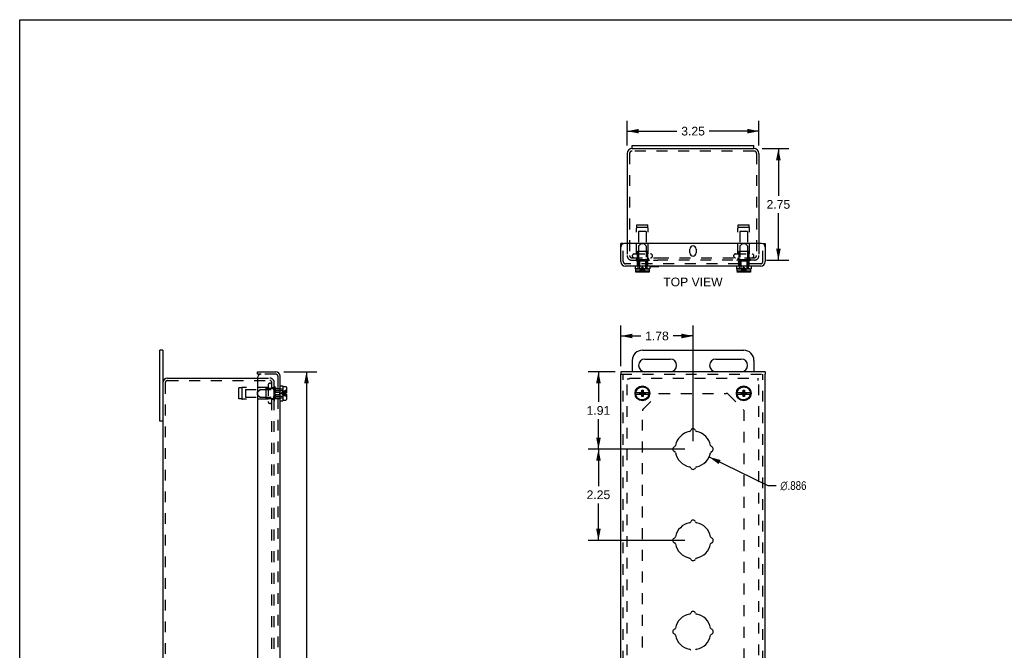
# Model space of a CAD drawing. Header units: inches. Extents: x 0 to 48.6, y 0 to 31.4.
# Tile 2 of 3: x 0 to 24.3, y 15.9 to 31.4. Entities that reach past the tile are written whole.
import ezdxf

# ---------------------------------------------------------------- set-up
doc = ezdxf.new("R2010")
doc.units = ezdxf.units.IN
doc.header["$LTSCALE"] = 2.671429
doc.header["$MEASUREMENT"] = 0
doc.linetypes.add('HIDDEN', pattern=[0.2, 0.1, -0.1])
doc.layers.get('0').update_dxf_attribs({"linetype": 'CONTINUOUS'})
for name, color, linetype in [('DEFAULT_2', 8, 'HIDDEN'), ('DIMENSIONS', 7, 'CONTINUOUS'), ('DOOR_ASSEMBLY', 7, 'CONTINUOUS')]:
    doc.layers.add(name, color=color, linetype=linetype)
doc.styles.get("Standard").update_dxf_attribs({"font": 'arial.ttf'})
doc.styles.add('TEXTSTYLE_1', font='gdt', dxfattribs={"width": 0.8})
doc.dimstyles.new('DIMSTYLE_1', dxfattribs={"dimtxt": 0.214286, "dimasz": 0.285714, "dimexe": 0.09, "dimexo": 0.07, "dimgap": 0.09, "dimtad": 0, "dimtih": 1, "dimtoh": 1, "dimdec": 3, "dimzin": 4, "dimdsep": 46, "dimtxsty": 'Standard', "dimblk": '_FILLED', "dimblk1": '_FILLED', "dimblk2": '_FILLED', "dimcen": 0.09, "dimadec": 3, "dimazin": 1, "dimtfac": 1, "dimtdec": 3, "dimtofl": 0, "dimtmove": 0, "dimatfit": 1, "dimldrblk": '_FILLED', "dimfxl": 0, "dimtolj": 1, "dimtzin": 4, "dimarcsym": 0})
doc.dimstyles.new('DIMSTYLE_2', dxfattribs={"dimtxt": 0.214286, "dimasz": 0.285714, "dimexe": 0.09, "dimexo": 0.07, "dimgap": 0.0375, "dimtad": 0, "dimtih": 1, "dimtoh": 1, "dimzin": 4, "dimdsep": 46, "dimtxsty": 'Standard', "dimblk": '_FILLED', "dimblk1": '_FILLED', "dimblk2": '_FILLED', "dimcen": 0.09, "dimazin": 1, "dimtfac": 1, "dimtdec": 3, "dimtofl": 0, "dimtmove": 0, "dimatfit": 3, "dimldrblk": '_FILLED', "dimfxl": 0, "dimtolj": 1, "dimtzin": 4, "dimarcsym": 0})

# ---------------------------------------------------------------- blocks, each defined once
blk = doc.blocks.new('_FILLED')
at = {"color": 0, "linetype": 'ByBlock'}
blk.add_solid([(0, 0), (-1, 0.2), (-1, -0.2)], dxfattribs=at)
blk = doc.blocks.new('*D1')
at = {"layer": 'DIMENSIONS', "color": 2, "linetype": 'Continuous'}
for p, q in [((17.007, 20.649), (18.455, 19.945)), ((18.455, 19.945), (18.655, 19.945))]:
    blk.add_line(p, q, dxfattribs=at)
at = {"layer": 'DIMENSIONS', "color": 2, "linetype": 'Continuous', "xscale": 0.2857142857, "yscale": 0.2857142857, "zscale": 0.2857142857, "rotation": 154.0402521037}
blk.add_blockref('_FILLED', (17.007, 20.649), dxfattribs=at)
at = {"layer": 'DIMENSIONS', "color": 2, "linetype": 'Continuous', "insert": (18.762, 20.052), "char_height": 0.21429, "width": 0.86803, "attachment_point": 1, "line_spacing_factor": 0.9, "style": 'TEXTSTYLE_1'}
blk.add_mtext('{\\fgdt;n}\\fArial;.886', dxfattribs=at)
blk = doc.blocks.new('*D2')
at = {"layer": 'DIMENSIONS', "color": 2, "linetype": 'Continuous'}
for p, q in [((6.515, 22.75), (7.331, 22.75)), ((7.074, 22.75), (7.074, 12.934)), ((7.074, 2.187), (7.074, 12.184)), ((6.515, 2.187), (7.331, 2.187))]:
    blk.add_line(p, q, dxfattribs=at)
at = {"layer": 'DIMENSIONS', "color": 2, "linetype": 'Continuous', "xscale": 0.2857142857, "yscale": 0.2857142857, "zscale": 0.2857142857}
for p, rotation in [((7.074, 22.75), 90), ((7.074, 2.187), 270)]:
    blk.add_blockref('_FILLED', p, dxfattribs=dict(at, rotation=rotation))
at = {"layer": 'DIMENSIONS', "color": 2, "linetype": 'Continuous', "insert": (7.074, 12.827), "char_height": 0.2143, "width": 0.89697, "attachment_point": 2, "line_spacing_factor": 0.9}
blk.add_mtext('20.56\\PDOOR', dxfattribs=at)
blk = doc.blocks.new('*D9')
at = {"layer": 'DIMENSIONS', "color": 2, "linetype": 'Continuous'}
for p, q in [((14.984, 28.331), (14.984, 28.939)), ((18.234, 28.331), (18.234, 28.939)), ((14.984, 28.681), (16.211, 28.681)), ((18.234, 28.681), (17.007, 28.681))]:
    blk.add_line(p, q, dxfattribs=at)
at = {"layer": 'DIMENSIONS', "color": 2, "linetype": 'Continuous', "xscale": 0.2857142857, "yscale": 0.2857142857, "zscale": 0.2857142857, "rotation": 180}
blk.add_blockref('_FILLED', (14.984, 28.681), dxfattribs=at)
at = {"layer": 'DIMENSIONS', "color": 2, "linetype": 'Continuous', "xscale": 0.2857142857, "yscale": 0.2857142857, "zscale": 0.2857142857}
blk.add_blockref('_FILLED', (18.234, 28.681), dxfattribs=at)
at = {"layer": 'DIMENSIONS', "color": 2, "linetype": 'Continuous', "insert": (16.609, 28.789), "char_height": 0.2143, "width": 0.58232, "attachment_point": 2, "line_spacing_factor": 0.9}
blk.add_mtext('3.25', dxfattribs=at)
blk = doc.blocks.new('*D12')
at = {"layer": 'DIMENSIONS', "color": 2, "linetype": 'Continuous'}
for p, q in [((14.688, 22.75), (14.018, 22.75)), ((14.275, 22.75), (14.275, 22.011)), ((14.275, 20.843), (14.275, 21.582)), ((16.409, 20.843), (14.018, 20.843))]:
    blk.add_line(p, q, dxfattribs=at)
at = {"layer": 'DIMENSIONS', "color": 2, "linetype": 'Continuous', "xscale": 0.2857142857, "yscale": 0.2857142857, "zscale": 0.2857142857}
for p, rotation in [((14.275, 22.75), 90), ((14.275, 20.843), 270)]:
    blk.add_blockref('_FILLED', p, dxfattribs=dict(at, rotation=rotation))
at = {"layer": 'DIMENSIONS', "color": 2, "linetype": 'Continuous', "insert": (14.275, 21.904), "char_height": 0.2143, "width": 0.58232, "attachment_point": 2, "line_spacing_factor": 0.9}
blk.add_mtext('1.91', dxfattribs=at)
blk = doc.blocks.new('*D13')
at = {"layer": 'DIMENSIONS', "color": 2, "linetype": 'Continuous'}
for p, q in [((14.828, 22.89), (14.828, 23.889)), ((16.609, 21.043), (16.609, 23.889)), ((14.828, 23.632), (15.32, 23.632)), ((16.609, 23.632), (16.117, 23.632))]:
    blk.add_line(p, q, dxfattribs=at)
at = {"layer": 'DIMENSIONS', "color": 2, "linetype": 'Continuous', "xscale": 0.2857142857, "yscale": 0.2857142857, "zscale": 0.2857142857, "rotation": 180}
blk.add_blockref('_FILLED', (14.828, 23.632), dxfattribs=at)
at = {"layer": 'DIMENSIONS', "color": 2, "linetype": 'Continuous', "xscale": 0.2857142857, "yscale": 0.2857142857, "zscale": 0.2857142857}
blk.add_blockref('_FILLED', (16.609, 23.632), dxfattribs=at)
at = {"layer": 'DIMENSIONS', "color": 2, "linetype": 'Continuous', "insert": (15.718, 23.739), "char_height": 0.2143, "width": 0.58232, "attachment_point": 2, "line_spacing_factor": 0.9}
blk.add_mtext('1.78', dxfattribs=at)
blk = doc.blocks.new('*D14')
at = {"layer": 'DIMENSIONS', "color": 2, "linetype": 'Continuous'}
for p, q in [((16.409, 20.843), (14.018, 20.843)), ((14.275, 20.843), (14.275, 19.933)), ((14.275, 18.593), (14.275, 19.504)), ((16.409, 18.593), (14.018, 18.593))]:
    blk.add_line(p, q, dxfattribs=at)
at = {"layer": 'DIMENSIONS', "color": 2, "linetype": 'Continuous', "xscale": 0.2857142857, "yscale": 0.2857142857, "zscale": 0.2857142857}
for p, rotation in [((14.275, 20.843), 90), ((14.275, 18.593), 270)]:
    blk.add_blockref('_FILLED', p, dxfattribs=dict(at, rotation=rotation))
at = {"layer": 'DIMENSIONS', "color": 2, "linetype": 'Continuous', "insert": (14.275, 19.825), "char_height": 0.2143, "width": 0.58232, "attachment_point": 2, "line_spacing_factor": 0.9}
blk.add_mtext('2.25', dxfattribs=at)
blk = doc.blocks.new('*D15')
at = {"layer": 'DIMENSIONS', "color": 2, "linetype": 'Continuous'}
for p, q in [((18.314, 28.251), (18.97, 28.251)), ((18.713, 28.251), (18.713, 27.09)), ((18.713, 25.501), (18.713, 26.662)), ((18.419, 25.501), (18.97, 25.501))]:
    blk.add_line(p, q, dxfattribs=at)
at = {"layer": 'DIMENSIONS', "color": 2, "linetype": 'Continuous', "xscale": 0.2857142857, "yscale": 0.2857142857, "zscale": 0.2857142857}
for p, rotation in [((18.713, 28.251), 90), ((18.713, 25.501), 270)]:
    blk.add_blockref('_FILLED', p, dxfattribs=dict(at, rotation=rotation))
at = {"layer": 'DIMENSIONS', "color": 2, "linetype": 'Continuous', "insert": (18.713, 26.983), "char_height": 0.2143, "width": 0.58232, "attachment_point": 2, "line_spacing_factor": 0.9}
blk.add_mtext('2.75', dxfattribs=at)

msp = doc.modelspace()

# ---------------------------------------------------------------- linework, layer by layer
at = {"color": 7, "linetype": 'Continuous'}
for p, q in [((0, 0), (0, 31.4286)), ((0, 31.4286), (48.5714, 31.4286)), ((15.1088, 28.2509), (15.1088, 28.3259)), ((15.1088, 28.2509), (18.1088, 28.2509)), ((18.1088, 28.2509), (18.1088, 28.3259)), ((3.5294, 23.2808), (3.4544, 23.2808)), ((3.5294, 23.2808), (3.5294, 22.4733)), ((15.3588, 23.2808), (17.8588, 23.2808)), ((15.1088, 23.0308), (15.1088, 22.7495)), ((15.4213, 23.062), (16.0463, 23.062)), ((17.1713, 23.062), (17.7963, 23.062)), ((18.1088, 23.0308), (18.1088, 22.7495)), ((16.0463, 22.7495), (15.4213, 22.7495)), ((17.7963, 22.7495), (17.1713, 22.7495)), ((3.5294, 21.5308), (3.4544, 21.5308))]:
    msp.add_line(p, q, dxfattribs=at)
at = {"color": 3, "linetype": 'Continuous'}
for p, q in [((15.1088, 28.2509), (15.1038, 28.2509)), ((15.1088, 28.3259), (18.1088, 28.3259)), ((18.1138, 28.2509), (18.1088, 28.2509)), ((14.9838, 28.1309), (14.9838, 25.9129)), ((18.2338, 28.1309), (18.2338, 25.9129)), ((3.4544, 21.5308), (3.4544, 23.2808)), ((3.6494, 22.5933), (5.8674, 22.5933)), ((3.5294, 22.4733), (3.5294, 2.4633))]:
    msp.add_line(p, q, dxfattribs=at)
for centre, start, end in [((15.1038, 28.1309), 90, 180), ((18.1138, 28.1309), 0, 90), ((3.6494, 22.4733), 90, 180)]:
    msp.add_arc(centre, 0.12, start, end, dxfattribs=at)
at = {"color": 7, "linetype": 'Continuous'}
for centre, radius, start, end in [((15.3588, 23.0308), 0.25, 90, 180), ((17.8588, 23.0308), 0.25, 0, 90), ((15.4213, 22.9058), 0.1562, 90, 270), ((16.0463, 22.9058), 0.1562, 270, 90), ((17.1713, 22.9058), 0.1562, 90, 270), ((17.7963, 22.9058), 0.1562, 270, 90)]:
    msp.add_arc(centre, radius, start, end, dxfattribs=at)
at = {"layer": 'DEFAULT_2', "color": 8, "linetype": 'HIDDEN'}
for p, q in [((18.1138, 28.1909), (15.1038, 28.1909)), ((15.0438, 28.1309), (15.0438, 25.6159)), ((18.1738, 28.1309), (18.1738, 25.6159)), ((15.2128, 25.6534), (15.2128, 26.2865)), ((15.2238, 26.3044), (15.2238, 26.3734)), ((15.2238, 26.3734), (15.4938, 26.3734)), ((15.4938, 26.3044), (15.2238, 26.3044)), ((15.4938, 26.3044), (15.4938, 26.3734)), ((15.5048, 25.6534), (15.5048, 26.2865)), ((17.7128, 25.6534), (17.7128, 26.2865)), ((17.7238, 26.3734), (17.9938, 26.3734)), ((17.7238, 26.3044), (17.7238, 26.3734)), ((17.9938, 26.3044), (17.7238, 26.3044)), ((17.9938, 26.3044), (17.9938, 26.3734)), ((18.0048, 25.6534), (18.0048, 26.2865)), ((15.2638, 26.2109), (15.2638, 25.7109)), ((15.4538, 26.2109), (15.2638, 26.2109)), ((15.4538, 26.2109), (15.4538, 25.7109)), ((17.9538, 26.2109), (17.7638, 26.2109)), ((17.7638, 26.2109), (17.7638, 25.7109)), ((17.9538, 26.2109), (17.9538, 25.7109)), ((14.9838, 25.9129), (14.9838, 25.6129)), ((18.2338, 25.9129), (18.2338, 25.6159)), ((15.0438, 25.6159), (15.0438, 25.6129)), ((15.0958, 25.5609), (15.7399, 25.5609)), ((15.0958, 25.5009), (15.7399, 25.5009)), ((15.1551, 25.6534), (15.5626, 25.6534)), ((15.1888, 25.5089), (15.1888, 25.4909)), ((15.5288, 25.5089), (15.1888, 25.5089)), ((15.2128, 25.5609), (15.2128, 25.5189)), ((15.2338, 25.7009), (15.2338, 25.4909)), ((15.4738, 25.7109), (15.2438, 25.7109)), ((15.4838, 25.7009), (15.4838, 25.4909)), ((15.5048, 25.5609), (15.5048, 25.5189)), ((15.5288, 25.5089), (15.5288, 25.4909)), ((15.7401, 25.5609), (18.1218, 25.5609)), ((18.1267, 25.5009), (15.7401, 25.5009)), ((17.6551, 25.6534), (18.0626, 25.6534)), ((18.0288, 25.5089), (17.6888, 25.5089)), ((17.6888, 25.5089), (17.6888, 25.4909)), ((17.7128, 25.5609), (17.7128, 25.5189)), ((17.7338, 25.7009), (17.7338, 25.4909)), ((17.9738, 25.7109), (17.7438, 25.7109)), ((17.9838, 25.7009), (17.9838, 25.4909)), ((18.0048, 25.5609), (18.0048, 25.5189)), ((18.0288, 25.5089), (18.0288, 25.4909)), ((15.5288, 25.4909), (15.1888, 25.4909)), ((18.0288, 25.4909), (17.6888, 25.4909)), ((5.8674, 22.5933), (6.1644, 22.5933)), ((15.0438, 22.5933), (18.2118, 22.5933)), ((18.2118, 22.5333), (18.2118, 22.5933)), ((3.5894, 22.4733), (3.5894, 2.4633)), ((3.6494, 22.5333), (6.1644, 22.5333)), ((5.4069, 22.0833), (5.4069, 22.3533)), ((5.4759, 22.3533), (5.4069, 22.3533)), ((5.4759, 22.3533), (5.4759, 22.0833)), ((6.1269, 22.3643), (5.4938, 22.3643)), ((6.0794, 22.3433), (6.2894, 22.3433)), ((6.1269, 22.422), (6.1269, 22.0145)), ((6.2194, 3.0995), (6.2194, 22.4813)), ((6.2194, 22.3643), (6.2614, 22.3643)), ((6.2714, 22.3883), (6.2714, 22.0483)), ((6.2714, 22.3883), (6.2894, 22.3883)), ((6.2794, 3.0995), (6.2794, 22.4813)), ((6.2894, 22.3883), (6.2894, 22.0483)), ((14.9838, 2.4033), (14.9838, 22.5713)), ((15.0438, 22.5713), (14.9838, 22.5713)), ((18.2338, 2.4033), (18.2338, 22.5333)), ((5.5694, 22.3133), (5.5694, 22.1233)), ((5.5694, 22.3133), (6.0694, 22.3133)), ((5.5694, 22.1233), (6.0694, 22.1233)), ((6.0694, 22.3333), (6.0694, 22.1033)), ((15.3771, 21.8303), (15.7627, 22.2159)), ((15.7731, 22.2183), (17.4267, 22.2183)), ((17.4709, 22.2), (17.8559, 21.815)), ((5.4759, 22.0833), (5.4069, 22.0833)), ((6.1269, 22.0723), (5.4938, 22.0723)), ((6.0794, 22.0933), (6.2894, 22.0933)), ((6.2194, 22.0723), (6.2614, 22.0723)), ((6.2714, 22.0483), (6.2894, 22.0483)), ((15.3588, 3.1325), (15.3588, 21.7861)), ((17.8588, 21.804), (17.8588, 3.1325))]:
    msp.add_line(p, q, dxfattribs=at)
for centre in [(15.3588, 22.2183), (17.8588, 22.2183)]:
    msp.add_circle(centre, 0.1585, dxfattribs=at)
for centre, radius, start, end in [((15.1038, 28.1309), 0.06, 90, 180), ((18.1138, 28.1309), 0.06, 0, 90), ((15.2328, 26.2865), 0.02, 116.74368, 180), ((15.4848, 26.2865), 0.02, 0, 63.25632), ((17.7328, 26.2865), 0.02, 116.74368, 180), ((17.9848, 26.2865), 0.02, 0, 63.25632), ((15.0958, 25.6129), 0.112, 180, 270), ((15.0958, 25.6129), 0.052, 180, 270), ((15.1551, 25.6071), 0.0462, 90, 270), ((15.2028, 25.5189), 0.01, 270, 360), ((15.2438, 25.7009), 0.01, 90, 180), ((15.4738, 25.7009), 0.01, 0, 90), ((15.5148, 25.5189), 0.01, 180, 270), ((15.5626, 25.6071), 0.0462, 270, 90), ((17.6551, 25.6071), 0.0462, 90, 270), ((17.7028, 25.5189), 0.01, 270, 360), ((17.7438, 25.7009), 0.01, 90, 180), ((17.9738, 25.7009), 0.01, 0, 90), ((18.0148, 25.5189), 0.01, 180, 270), ((18.0626, 25.6071), 0.0462, 270, 90), ((18.1218, 25.6129), 0.112, 270, 360), ((18.1218, 25.6129), 0.052, 270, 360), ((6.1674, 22.4813), 0.112, 0, 90), ((3.6494, 22.4733), 0.06, 90, 180), ((5.4938, 22.3443), 0.02, 90, 153.25632), ((6.0794, 22.3333), 0.01, 90, 180.00003), ((6.1731, 22.422), 0.0462, 0, 180), ((6.1674, 22.4813), 0.052, 0, 90), ((6.2614, 22.3743), 0.01, 270, 359.99996), ((6.0794, 22.1033), 0.01, 179.99997, 270), ((17.4267, 22.1558), 0.0625, 45, 90), ((5.4938, 22.0923), 0.02, 206.74368, 270), ((6.1731, 22.0145), 0.0462, 180, 360), ((6.2614, 22.0623), 0.01, 0.00004, 90), ((15.4213, 21.7861), 0.0625, 135, 180)]:
    msp.add_arc(centre, radius, start, end, dxfattribs=at)
at = {"layer": 'DIMENSIONS', "color": 2, "linetype": 'Continuous'}
msp.add_arc((16.6088, 20.8433), 0.443, 309.74263, 339.24801, dxfattribs=at)
at = {"layer": 'DOOR_ASSEMBLY', "color": 3, "linetype": 'Continuous'}
for p, q in [((14.8276, 25.4649), (14.8276, 25.9129)), ((18.3001, 25.9129), (14.9176, 25.9129)), ((16.5307, 25.6785), (16.5307, 25.7722)), ((16.6869, 25.7722), (16.6869, 25.6785)), ((18.3901, 25.9129), (18.3901, 25.4649)), ((18.2781, 25.3529), (14.9396, 25.3529)), ((5.8674, 22.7495), (6.3154, 22.7495)), ((5.8674, 22.5995), (5.8674, 2.337)), ((6.4274, 2.299), (6.4274, 22.6375)), ((18.3901, 22.7495), (14.8276, 22.7495)), ((14.8276, 2.247), (14.8276, 22.6895)), ((18.3901, 2.247), (18.3901, 22.6895))]:
    msp.add_line(p, q, dxfattribs=at)
at = {"layer": 'DOOR_ASSEMBLY', "color": 7, "linetype": 'Continuous'}
for p, q in [((14.8876, 25.9129), (14.8276, 25.9129)), ((18.3301, 25.9129), (18.3901, 25.9129)), ((15.1778, 25.3529), (15.1778, 25.2904)), ((15.1778, 25.2904), (15.5398, 25.2904)), ((15.1918, 25.2704), (15.1918, 25.2354)), ((15.5108, 25.2854), (15.2068, 25.2854)), ((15.2858, 25.2904), (15.2858, 25.2854)), ((15.4318, 25.2904), (15.4318, 25.2854)), ((15.5258, 25.2704), (15.5258, 25.2354)), ((15.5398, 25.3529), (15.5398, 25.2904)), ((15.5398, 25.3489), (15.7656, 25.3489)), ((15.7656, 25.3489), (15.7656, 25.3529)), ((17.6778, 25.3529), (17.6778, 25.2904)), ((17.6778, 25.2904), (18.0398, 25.2904)), ((17.6918, 25.2704), (17.6918, 25.2354)), ((18.0108, 25.2854), (17.7068, 25.2854)), ((17.7858, 25.2904), (17.7858, 25.2854)), ((17.9318, 25.2904), (17.9318, 25.2854)), ((18.0258, 25.2704), (18.0258, 25.2354)), ((18.0398, 25.3529), (18.0398, 25.2904)), ((15.1926, 25.2354), (15.1918, 25.2354)), ((15.1926, 25.2354), (15.1926, 25.2174)), ((15.1927, 25.2159), (15.1926, 25.2174)), ((15.2077, 25.2024), (15.2062, 25.2024)), ((15.5099, 25.2024), (15.2077, 25.2024)), ((15.5114, 25.2024), (15.5099, 25.2024)), ((15.525, 25.2174), (15.5249, 25.2159)), ((15.5258, 25.2354), (15.525, 25.2354)), ((15.525, 25.2354), (15.525, 25.2174)), ((17.6926, 25.2354), (17.6918, 25.2354)), ((17.6926, 25.2354), (17.6926, 25.2174)), ((17.6927, 25.2159), (17.6926, 25.2174)), ((17.7077, 25.2024), (17.7062, 25.2024)), ((18.0099, 25.2024), (17.7077, 25.2024)), ((18.0114, 25.2024), (18.0099, 25.2024)), ((18.025, 25.2174), (18.0249, 25.2159)), ((18.0258, 25.2354), (18.025, 25.2354)), ((18.025, 25.2354), (18.025, 25.2174)), ((5.8674, 22.6895), (5.8674, 22.7495)), ((5.9574, 22.6895), (5.8674, 22.6895)), ((14.8276, 22.7495), (14.8276, 22.6895)), ((18.3901, 22.7495), (18.3901, 22.6895)), ((6.4274, 22.3993), (6.4899, 22.3993)), ((6.4899, 22.3993), (6.4899, 22.0373)), ((6.4949, 22.0663), (6.4949, 22.3703)), ((6.5099, 22.3853), (6.5629, 22.3853)), ((6.5779, 22.3703), (6.5779, 22.2348)), ((6.4899, 22.2913), (6.4949, 22.2913)), ((6.4899, 22.1453), (6.4949, 22.1453)), ((6.5449, 22.2348), (6.5449, 22.2018)), ((6.5449, 22.2348), (6.5779, 22.2348)), ((6.5449, 22.2018), (6.5779, 22.2018)), ((6.5779, 22.2018), (6.5779, 22.0663)), ((15.3262, 22.2348), (15.1926, 22.2348)), ((15.1926, 22.2018), (15.3262, 22.2018)), ((15.2941, 22.2049), (15.2941, 22.2316)), ((15.2941, 22.2316), (15.4236, 22.2049)), ((15.2941, 22.2049), (15.4236, 22.2316)), ((15.2941, 22.2316), (15.3208, 22.2316)), ((15.3208, 22.2049), (15.2941, 22.2049)), ((15.3118, 22.2348), (15.3312, 22.2459)), ((15.3312, 22.1906), (15.3118, 22.2018)), ((15.3208, 22.2316), (15.3262, 22.2348)), ((15.3208, 22.2049), (15.3969, 22.2316)), ((15.3208, 22.2316), (15.3969, 22.2049)), ((15.3262, 22.2018), (15.3208, 22.2049)), ((15.3312, 22.2459), (15.3423, 22.2653)), ((15.3312, 22.1906), (15.3865, 22.2459)), ((15.3865, 22.1906), (15.3312, 22.2459)), ((15.3423, 22.1713), (15.3312, 22.1906)), ((15.3423, 22.1383), (15.3753, 22.2983)), ((15.3423, 22.2653), (15.3423, 22.2983)), ((15.3753, 22.1383), (15.3423, 22.2983)), ((15.3423, 22.2983), (15.3753, 22.2983)), ((15.3423, 22.1713), (15.3753, 22.2653)), ((15.3753, 22.1713), (15.3423, 22.2653)), ((15.3423, 22.1383), (15.3423, 22.1713)), ((15.3753, 22.1383), (15.3423, 22.1383)), ((15.3753, 22.2983), (15.3753, 22.2653)), ((15.3753, 22.2653), (15.3865, 22.2459)), ((15.3865, 22.1906), (15.3753, 22.1713)), ((15.3753, 22.1713), (15.3753, 22.1383)), ((15.3865, 22.2459), (15.4058, 22.2348)), ((15.4058, 22.2018), (15.3865, 22.1906)), ((15.3914, 22.2348), (15.3969, 22.2316)), ((15.525, 22.2348), (15.3914, 22.2348)), ((15.3969, 22.2049), (15.3914, 22.2018)), ((15.3914, 22.2018), (15.525, 22.2018)), ((15.3969, 22.2316), (15.4236, 22.2316)), ((15.4236, 22.2049), (15.3969, 22.2049)), ((15.4236, 22.2316), (15.4236, 22.2049)), ((17.8262, 22.2348), (17.6926, 22.2348)), ((17.6926, 22.2018), (17.8262, 22.2018)), ((17.7941, 22.2049), (17.7941, 22.2316)), ((17.7941, 22.2049), (17.9236, 22.2316)), ((17.7941, 22.2316), (17.8208, 22.2316)), ((17.7941, 22.2316), (17.9236, 22.2049)), ((17.8208, 22.2049), (17.7941, 22.2049)), ((17.8118, 22.2348), (17.8312, 22.2459)), ((17.8312, 22.1906), (17.8118, 22.2018)), ((17.8208, 22.2316), (17.8262, 22.2348)), ((17.8208, 22.2049), (17.8969, 22.2316)), ((17.8208, 22.2316), (17.8969, 22.2049)), ((17.8262, 22.2018), (17.8208, 22.2049)), ((17.8312, 22.2459), (17.8423, 22.2653)), ((17.8312, 22.1906), (17.8865, 22.2459)), ((17.8865, 22.1906), (17.8312, 22.2459)), ((17.8423, 22.1713), (17.8312, 22.1906)), ((17.8423, 22.1383), (17.8753, 22.2983)), ((17.8423, 22.2653), (17.8423, 22.2983)), ((17.8753, 22.1383), (17.8423, 22.2983)), ((17.8423, 22.2983), (17.8753, 22.2983)), ((17.8423, 22.1713), (17.8753, 22.2653)), ((17.8753, 22.1713), (17.8423, 22.2653)), ((17.8423, 22.1383), (17.8423, 22.1713)), ((17.8753, 22.1383), (17.8423, 22.1383)), ((17.8753, 22.2983), (17.8753, 22.2653)), ((17.8753, 22.2653), (17.8865, 22.2459)), ((17.8865, 22.1906), (17.8753, 22.1713)), ((17.8753, 22.1713), (17.8753, 22.1383)), ((17.8865, 22.2459), (17.9058, 22.2348)), ((17.9058, 22.2018), (17.8865, 22.1906)), ((17.8914, 22.2348), (17.8969, 22.2316)), ((18.025, 22.2348), (17.8914, 22.2348)), ((17.8969, 22.2049), (17.8914, 22.2018)), ((17.8914, 22.2018), (18.025, 22.2018)), ((17.8969, 22.2316), (17.9236, 22.2316)), ((17.9236, 22.2049), (17.8969, 22.2049)), ((17.9236, 22.2316), (17.9236, 22.2049)), ((6.4274, 22.0373), (6.4899, 22.0373)), ((6.5099, 22.0513), (6.5629, 22.0513))]:
    msp.add_line(p, q, dxfattribs=at)
at = {"layer": 'DOOR_ASSEMBLY', "color": 8, "linetype": 'HIDDEN'}
for p, q in [((14.8876, 25.4649), (14.8876, 25.9129)), ((15.2648, 25.8451), (15.2648, 25.5316)), ((15.3258, 25.9124), (15.2692, 25.8557)), ((15.3258, 25.9124), (15.3918, 25.9124)), ((15.3918, 25.9124), (15.4484, 25.8557)), ((15.4528, 25.8451), (15.4528, 25.5316)), ((17.7648, 25.8451), (17.7648, 25.5316)), ((17.8258, 25.9124), (17.7692, 25.8557)), ((17.8258, 25.9124), (17.8918, 25.9124)), ((17.8918, 25.9124), (17.9484, 25.8557)), ((17.9528, 25.8451), (17.9528, 25.5316)), ((18.3301, 25.4649), (18.3301, 25.9129)), ((15.2347, 25.4931), (15.2421, 25.5004)), ((15.2421, 25.5004), (15.4755, 25.5004)), ((15.253, 25.5004), (15.253, 25.3704)), ((15.2814, 25.5087), (15.2692, 25.521)), ((15.4362, 25.5087), (15.4484, 25.521)), ((15.4647, 25.5004), (15.4647, 25.3704)), ((15.483, 25.4931), (15.4755, 25.5004)), ((17.7347, 25.4931), (17.7421, 25.5004)), ((17.7421, 25.5004), (17.9755, 25.5004)), ((17.753, 25.5004), (17.753, 25.3704)), ((17.7814, 25.5087), (17.7692, 25.521)), ((17.9362, 25.5087), (17.9484, 25.521)), ((17.9647, 25.5004), (17.9647, 25.3704)), ((17.983, 25.4931), (17.9755, 25.5004)), ((18.2781, 25.4129), (14.9396, 25.4129)), ((15.219, 25.4779), (15.2308, 25.4894)), ((15.4986, 25.4779), (15.219, 25.4779)), ((15.2347, 25.4931), (15.227, 25.4856)), ((15.2288, 25.3704), (15.2288, 25.3529)), ((15.253, 25.3704), (15.2288, 25.3704)), ((15.2323, 25.4779), (15.2323, 25.3704)), ((15.2488, 25.3704), (15.2488, 25.2904)), ((15.2858, 25.4981), (15.2858, 25.2904)), ((15.3132, 25.2709), (15.3237, 25.2883)), ((15.4044, 25.2709), (15.3939, 25.2883)), ((15.4318, 25.4981), (15.4318, 25.2904)), ((15.4888, 25.3704), (15.4647, 25.3704)), ((15.4688, 25.3704), (15.4688, 25.2904)), ((15.4907, 25.4856), (15.483, 25.4931)), ((15.4853, 25.4779), (15.4853, 25.3704)), ((15.4888, 25.3704), (15.4888, 25.3529)), ((15.4907, 25.4856), (15.4986, 25.4779)), ((17.719, 25.4779), (17.7308, 25.4894)), ((17.9986, 25.4779), (17.719, 25.4779)), ((17.7347, 25.4931), (17.727, 25.4856)), ((17.753, 25.3704), (17.7288, 25.3704)), ((17.7288, 25.3704), (17.7288, 25.3529)), ((17.7323, 25.4779), (17.7323, 25.3704)), ((17.7488, 25.3704), (17.7488, 25.2904)), ((17.7858, 25.4981), (17.7858, 25.2904)), ((17.8132, 25.2709), (17.8237, 25.2883)), ((17.9044, 25.2709), (17.8939, 25.2883)), ((17.9318, 25.4981), (17.9318, 25.2904)), ((17.9888, 25.3704), (17.9647, 25.3704)), ((17.9688, 25.3704), (17.9688, 25.2904)), ((17.9907, 25.4856), (17.983, 25.4931)), ((17.9853, 25.4779), (17.9853, 25.3704)), ((17.9888, 25.3704), (17.9888, 25.3529)), ((17.9907, 25.4856), (17.9986, 25.4779)), ((15.1926, 25.2354), (15.3262, 25.2354)), ((15.1927, 25.2159), (15.1929, 25.2144)), ((15.1952, 25.209), (15.1952, 25.209)), ((15.1961, 25.2078), (15.1961, 25.2078)), ((15.1971, 25.2067), (15.1971, 25.2067)), ((15.1982, 25.2058), (15.1982, 25.2057)), ((15.1993, 25.2049), (15.1994, 25.2049)), ((15.2062, 25.2024), (15.2062, 25.2024)), ((15.3914, 25.2354), (15.525, 25.2354)), ((15.5114, 25.2024), (15.5129, 25.2026)), ((15.5183, 25.2049), (15.5183, 25.2049)), ((15.5195, 25.2057), (15.5195, 25.2058)), ((15.5206, 25.2067), (15.5206, 25.2067)), ((15.5216, 25.2078), (15.5216, 25.2078)), ((15.5225, 25.209), (15.5225, 25.209)), ((15.5249, 25.2159), (15.5249, 25.2159)), ((17.6926, 25.2354), (17.8262, 25.2354)), ((17.6927, 25.2159), (17.6929, 25.2144)), ((17.6952, 25.209), (17.6952, 25.209)), ((17.6961, 25.2078), (17.6961, 25.2078)), ((17.6971, 25.2067), (17.6971, 25.2067)), ((17.6982, 25.2058), (17.6982, 25.2057)), ((17.6993, 25.2049), (17.6994, 25.2049)), ((17.7062, 25.2024), (17.7062, 25.2024)), ((17.8914, 25.2354), (18.025, 25.2354)), ((18.0114, 25.2024), (18.0129, 25.2026)), ((18.0183, 25.2049), (18.0183, 25.2049)), ((18.0195, 25.2057), (18.0195, 25.2058)), ((18.0206, 25.2067), (18.0206, 25.2067)), ((18.0216, 25.2078), (18.0216, 25.2078)), ((18.0225, 25.209), (18.0225, 25.209)), ((6.3154, 22.6895), (5.9574, 22.6895)), ((6.3674, 22.6375), (6.3674, 2.299)), ((14.8276, 22.6895), (18.3901, 22.6895)), ((14.8876, 2.247), (14.8876, 22.6895)), ((18.3301, 2.247), (18.3301, 22.6895)), ((6.2799, 22.3388), (6.3024, 22.3613)), ((6.3024, 22.3613), (6.3024, 22.2483)), ((6.3024, 22.3483), (6.4274, 22.3483)), ((5.8679, 22.2513), (5.9245, 22.3079)), ((5.8679, 22.1853), (5.8679, 22.2513)), ((5.8679, 22.1853), (5.9245, 22.1287)), ((5.9351, 22.3123), (6.2487, 22.3123)), ((5.9351, 22.1243), (6.2487, 22.1243)), ((6.2715, 22.2957), (6.2593, 22.3079)), ((6.2715, 22.1409), (6.2593, 22.1287)), ((6.2799, 22.2483), (6.2799, 22.3388)), ((6.2799, 22.3283), (6.4899, 22.3283)), ((6.2799, 22.2483), (6.4099, 22.2483)), ((6.2799, 22.0978), (6.2799, 22.1883)), ((6.2799, 22.1883), (6.4099, 22.1883)), ((6.2799, 22.1083), (6.4899, 22.1083)), ((6.2821, 22.2913), (6.4899, 22.2913)), ((6.2821, 22.1453), (6.4899, 22.1453)), ((6.3024, 22.1883), (6.3024, 22.0753)), ((6.4099, 22.2483), (6.4099, 22.1883)), ((6.5094, 22.2277), (6.4919, 22.2255)), ((6.5094, 22.2089), (6.4919, 22.211)), ((6.2799, 22.0978), (6.3024, 22.0753)), ((6.3024, 22.0883), (6.4274, 22.0883))]:
    msp.add_line(p, q, dxfattribs=at)
for points in [[(15.2941, 25.2354), (15.3034, 25.2532), (15.3132, 25.2709)], [(15.3208, 25.2354), (15.3262, 25.2532), (15.332, 25.2709), (15.3382, 25.2883)], [(15.3237, 25.2883), (15.3348, 25.3056), (15.3465, 25.3226), (15.3588, 25.3394)], [(15.3312, 25.2024), (15.3349, 25.2261), (15.339, 25.2495), (15.3434, 25.2725)], [(15.3382, 25.2883), (15.3447, 25.3056), (15.3516, 25.3226), (15.3588, 25.3394)], [(15.3423, 25.2024), (15.3445, 25.2261), (15.347, 25.2495), (15.3496, 25.2725)], [(15.3434, 25.2725), (15.3482, 25.2952), (15.3533, 25.3174), (15.3588, 25.3394)], [(15.3496, 25.2725), (15.3525, 25.2952), (15.3555, 25.3174), (15.3588, 25.3394)], [(15.3939, 25.2883), (15.3828, 25.3056), (15.3711, 25.3226), (15.3588, 25.3394)], [(15.3795, 25.2883), (15.3729, 25.3056), (15.3661, 25.3226), (15.3588, 25.3394)], [(15.3865, 25.2024), (15.3828, 25.2261), (15.3787, 25.2495), (15.3743, 25.2725), (15.3695, 25.2952), (15.3643, 25.3174), (15.3588, 25.3394)], [(15.368, 25.2725), (15.3652, 25.2952), (15.3621, 25.3174), (15.3588, 25.3394)], [(15.3753, 25.2024), (15.3731, 25.2261), (15.3707, 25.2495), (15.368, 25.2725)], [(15.3969, 25.2354), (15.3914, 25.2532), (15.3856, 25.2709), (15.3795, 25.2883)], [(15.4236, 25.2354), (15.4143, 25.2532), (15.4044, 25.2709)], [(17.7941, 25.2354), (17.8034, 25.2532), (17.8132, 25.2709)], [(17.8208, 25.2354), (17.8262, 25.2532), (17.832, 25.2709), (17.8382, 25.2883)], [(17.8237, 25.2883), (17.8348, 25.3056), (17.8465, 25.3226), (17.8588, 25.3394)], [(17.8312, 25.2024), (17.8349, 25.2261), (17.839, 25.2495), (17.8434, 25.2725), (17.8482, 25.2952), (17.8533, 25.3174), (17.8588, 25.3394)], [(17.8382, 25.2883), (17.8447, 25.3056), (17.8516, 25.3226), (17.8588, 25.3394)], [(17.8423, 25.2024), (17.8445, 25.2261), (17.847, 25.2495), (17.8496, 25.2725)], [(17.8496, 25.2725), (17.8525, 25.2952), (17.8555, 25.3174), (17.8588, 25.3394)], [(17.8939, 25.2883), (17.8828, 25.3056), (17.8711, 25.3226), (17.8588, 25.3394)], [(17.8795, 25.2883), (17.8729, 25.3056), (17.8661, 25.3226), (17.8588, 25.3394)], [(17.8865, 25.2024), (17.8828, 25.2261), (17.8787, 25.2495), (17.8743, 25.2725), (17.8695, 25.2952), (17.8643, 25.3174), (17.8588, 25.3394)], [(17.868, 25.2725), (17.8652, 25.2952), (17.8621, 25.3174), (17.8588, 25.3394)], [(17.8753, 25.2024), (17.8731, 25.2261), (17.8707, 25.2495), (17.868, 25.2725)], [(17.8969, 25.2354), (17.8914, 25.2532), (17.8856, 25.2709), (17.8795, 25.2883)], [(17.9236, 25.2354), (17.9143, 25.2532), (17.9044, 25.2709)], [(15.3262, 25.2354), (15.3238, 25.2302), (15.3214, 25.2249), (15.319, 25.2195), (15.3166, 25.2139), (15.3142, 25.2082), (15.3118, 25.2024)], [(15.3914, 25.2354), (15.3938, 25.2302), (15.3962, 25.2249), (15.3986, 25.2195), (15.401, 25.2139), (15.4034, 25.2082), (15.4058, 25.2024)], [(17.8262, 25.2354), (17.8238, 25.2302), (17.8214, 25.2249), (17.819, 25.2195), (17.8166, 25.2139), (17.8142, 25.2082), (17.8118, 25.2024)], [(17.8914, 25.2354), (17.8938, 25.2302), (17.8962, 25.2249), (17.8986, 25.2195), (17.901, 25.2139), (17.9034, 25.2082), (17.9058, 25.2024)], [(6.5779, 22.2653), (6.5541, 22.259), (6.5307, 22.252), (6.5077, 22.2445), (6.4851, 22.2364), (6.4628, 22.2276), (6.4409, 22.2183)], [(6.5077, 22.2629), (6.4851, 22.2491), (6.4628, 22.2342), (6.4409, 22.2183)], [(6.5779, 22.2459), (6.5541, 22.2422), (6.5307, 22.2381), (6.5077, 22.2337), (6.4851, 22.2289), (6.4628, 22.2238), (6.4409, 22.2183)], [(6.4919, 22.2255), (6.4747, 22.2232), (6.4577, 22.2208), (6.4409, 22.2183)], [(6.5077, 22.1736), (6.4851, 22.1875), (6.4628, 22.2024), (6.4409, 22.2183)], [(6.4919, 22.211), (6.4747, 22.2133), (6.4577, 22.2157), (6.4409, 22.2183)], [(6.5779, 22.1906), (6.5541, 22.1943), (6.5307, 22.1984), (6.5077, 22.2028), (6.4851, 22.2076), (6.4628, 22.2128), (6.4409, 22.2183)], [(6.5077, 22.192), (6.4851, 22.2002), (6.4628, 22.2089), (6.4409, 22.2183)], [(6.5779, 22.2983), (6.5541, 22.2875), (6.5307, 22.2757), (6.5077, 22.2629)], [(6.5779, 22.1713), (6.5541, 22.1776), (6.5307, 22.1845), (6.5077, 22.192)], [(6.5779, 22.1383), (6.5541, 22.149), (6.5307, 22.1608), (6.5077, 22.1736)], [(6.5449, 22.2316), (6.527, 22.2297), (6.5094, 22.2277)], [(6.5449, 22.2049), (6.527, 22.2068), (6.5094, 22.2089)]]:
    msp.add_lwpolyline(points, dxfattribs=at)
at = {"layer": 'DOOR_ASSEMBLY', "color": 7, "linetype": 'Continuous'}
for points in [[(15.2062, 25.2024), (15.2048, 25.2026), (15.2034, 25.203), (15.202, 25.2035), (15.2006, 25.2041), (15.1994, 25.2049), (15.1982, 25.2057), (15.1971, 25.2067), (15.1961, 25.2078), (15.1952, 25.209), (15.1944, 25.2103), (15.1938, 25.2116), (15.1933, 25.213), (15.1929, 25.2144), (15.1927, 25.2159)], [(15.5249, 25.2159), (15.5247, 25.2144), (15.5244, 25.213), (15.5239, 25.2116), (15.5232, 25.2103), (15.5225, 25.209), (15.5216, 25.2078), (15.5206, 25.2067), (15.5195, 25.2058), (15.5183, 25.2049), (15.517, 25.2041), (15.5157, 25.2035), (15.5143, 25.203), (15.5129, 25.2026), (15.5114, 25.2024)], [(17.7062, 25.2024), (17.7048, 25.2026), (17.7034, 25.203), (17.702, 25.2035), (17.7006, 25.2041), (17.6994, 25.2049), (17.6982, 25.2057), (17.6971, 25.2067), (17.6961, 25.2078), (17.6952, 25.209), (17.6944, 25.2103), (17.6938, 25.2116), (17.6933, 25.213), (17.6929, 25.2144), (17.6927, 25.2159)], [(18.0249, 25.2159), (18.0247, 25.2144), (18.0244, 25.213), (18.0239, 25.2116), (18.0232, 25.2103), (18.0225, 25.209), (18.0216, 25.2078), (18.0206, 25.2067), (18.0195, 25.2058), (18.0183, 25.2049), (18.017, 25.2041), (18.0157, 25.2035), (18.0143, 25.203), (18.0129, 25.2026), (18.0114, 25.2024)]]:
    msp.add_lwpolyline(points, dxfattribs=at)
for centre, radius in [((15.3588, 22.2183), 0.181), ((15.3588, 22.2183), 0.167), ((17.8588, 22.2183), 0.181), ((17.8588, 22.2183), 0.167)]:
    msp.add_circle(centre, radius, dxfattribs=at)
at = {"layer": 'DOOR_ASSEMBLY', "color": 3, "linetype": 'Continuous'}
for centre, radius, start, end in [((14.9176, 25.8229), 0.09, 90, 180), ((16.6088, 25.7722), 0.0781, 0, 180), ((18.3001, 25.8229), 0.09, 0, 90), ((16.6088, 25.6785), 0.0781, 180, 360), ((14.9396, 25.4649), 0.112, 180, 270), ((18.2781, 25.4649), 0.112, 270, 360), ((5.9574, 22.5995), 0.09, 90, 180), ((6.3154, 22.6375), 0.112, 0, 90), ((16.6088, 20.8433), 0.443, 101.44242, 168.55758), ((16.513, 21.3167), 0.04, 281.44242, 339.19898), ((16.6088, 21.2803), 0.0625, 20.80102, 159.19898), ((16.7046, 21.3167), 0.04, 200.80102, 258.55758), ((16.6088, 20.8433), 0.443, 11.44242, 78.55758), ((16.1718, 20.8433), 0.0625, 110.80102, 249.19898), ((16.1354, 20.9391), 0.04, 290.80102, 348.55758), ((17.0822, 20.9391), 0.04, 191.44242, 249.19898), ((17.0458, 20.8433), 0.0625, 290.80102, 69.19898), ((16.1354, 20.7475), 0.04, 11.44242, 69.19898), ((16.6088, 20.8433), 0.443, 191.44242, 258.55758), ((16.6088, 20.8433), 0.443, 281.44242, 348.55758), ((17.0822, 20.7475), 0.04, 110.80102, 168.55758), ((16.513, 20.3699), 0.04, 20.80102, 78.55758), ((16.7046, 20.3699), 0.04, 101.44242, 159.19898), ((16.6088, 20.4063), 0.0625, 200.80102, 339.19898), ((16.6088, 18.5933), 0.443, 101.44242, 168.55758), ((16.513, 19.0667), 0.04, 281.44242, 339.19898), ((16.6088, 19.0303), 0.0625, 20.80102, 159.19898), ((16.7046, 19.0667), 0.04, 200.80102, 258.55758), ((16.6088, 18.5933), 0.443, 11.44242, 78.55758), ((16.1718, 18.5933), 0.0625, 110.80102, 249.19898), ((16.1354, 18.6891), 0.04, 290.80102, 348.55758), ((16.1354, 18.4975), 0.04, 11.44242, 69.19898), ((16.6088, 18.5933), 0.443, 191.44242, 258.55758), ((16.6088, 18.5933), 0.443, 281.44242, 348.55758), ((17.0822, 18.6891), 0.04, 191.44242, 249.19898), ((17.0822, 18.4975), 0.04, 110.80102, 168.55758), ((17.0458, 18.5933), 0.0625, 290.80102, 69.19898), ((16.513, 18.1199), 0.04, 20.80102, 78.55758), ((16.6088, 18.1563), 0.0625, 200.80102, 339.19898), ((16.7046, 18.1199), 0.04, 101.44242, 159.19898), ((16.6088, 16.3433), 0.443, 101.44242, 168.55758), ((16.513, 16.8167), 0.04, 281.44242, 339.19898), ((16.6088, 16.7803), 0.0625, 20.80102, 159.19898), ((16.7046, 16.8167), 0.04, 200.80102, 258.55758), ((16.6088, 16.3433), 0.443, 11.44242, 78.55758), ((16.1718, 16.3433), 0.0625, 110.80102, 249.19898), ((16.1354, 16.4391), 0.04, 290.80102, 348.55758), ((16.1354, 16.2475), 0.04, 11.44242, 69.19898), ((17.0822, 16.4391), 0.04, 191.44242, 249.19898), ((17.0822, 16.2475), 0.04, 110.80102, 168.55758), ((17.0458, 16.3433), 0.0625, 290.80102, 69.19898), ((16.6088, 16.3433), 0.443, 191.44242, 258.55758), ((16.6088, 16.3433), 0.443, 281.44242, 348.55758), ((16.513, 15.8699), 0.04, 20.80102, 78.55758), ((16.7046, 15.8699), 0.04, 101.44242, 159.19898)]:
    msp.add_arc(centre, radius, start, end, dxfattribs=at)
at = {"layer": 'DOOR_ASSEMBLY', "color": 8, "linetype": 'HIDDEN'}
for centre, radius, start, end in [((15.2798, 25.8451), 0.015, 134.99999, 180), ((15.4378, 25.8451), 0.015, 0, 45.00001), ((17.7798, 25.8451), 0.015, 134.99999, 180), ((17.9378, 25.8451), 0.015, 0, 45.00001), ((15.2798, 25.5316), 0.015, 180, 224.99995), ((15.2708, 25.4981), 0.015, 0, 44.99994), ((15.4468, 25.4981), 0.015, 135.00006, 180), ((15.4378, 25.5316), 0.015, 315.00005, 360), ((17.7798, 25.5316), 0.015, 180, 224.99995), ((17.7708, 25.4981), 0.015, 0, 44.99994), ((17.9468, 25.4981), 0.015, 135.00006, 180), ((17.9378, 25.5316), 0.015, 315.00005, 360), ((14.9396, 25.4649), 0.052, 180, 270), ((18.2781, 25.4649), 0.052, 270, 360), ((6.3154, 22.6375), 0.052, 0, 90), ((5.9351, 22.2973), 0.015, 90, 135), ((5.9351, 22.1393), 0.015, 225, 270), ((6.2487, 22.2973), 0.015, 45.00006, 90), ((6.2487, 22.1393), 0.015, 270, 314.99994), ((6.2821, 22.3063), 0.015, 225.00006, 270), ((6.2821, 22.1303), 0.015, 90, 134.99994)]:
    msp.add_arc(centre, radius, start, end, dxfattribs=at)
at = {"layer": 'DOOR_ASSEMBLY', "color": 7, "linetype": 'Continuous'}
for centre, start, end in [((15.2068, 25.2704), 90, 180), ((15.5108, 25.2704), 0, 90), ((17.7068, 25.2704), 90, 180), ((18.0108, 25.2704), 0, 90), ((6.5099, 22.3703), 90, 180), ((6.5629, 22.3703), 0, 90), ((6.5099, 22.0663), 180, 270), ((6.5629, 22.0663), 270, 360)]:
    msp.add_arc(centre, 0.015, start, end, dxfattribs=at)

# ---------------------------------------------------------------- texts
at = {"layer": 'DIMENSIONS', "color": 2, "linetype": 'Continuous', "insert": (16.6055, 25.071), "char_height": 0.21429, "width": 1.46017, "attachment_point": 2, "line_spacing_factor": 0.9}
msp.add_mtext('TOP VIEW', dxfattribs=at)

# ---------------------------------------------------------------- dimensions: what is measured, and where the dimension line sits
at = {"layer": 'DIMENSIONS', "color": 2, "linetype": 'Continuous'}
for base, p1, p2, picture, middle in [((18.2338, 28.6814), (14.9838, 28.2609), (18.2338, 28.2609), '*D9', (16.6093, 28.6802)), ((16.6088, 23.6323), (14.8276, 22.8195), (16.6088, 20.9733), '*D13', (15.7271, 23.6311))]:
    dim = msp.add_linear_dim(base=base, p1=p1, p2=p2, dimstyle='DIMSTYLE_2', dxfattribs=at)
    dim.commit()
    dim.dimension.update_dxf_attribs({"geometry": picture, "text_midpoint": middle, "dimtype": 160})
for base, p1, p2, picture, middle in [((18.713, 25.5009), (18.2438, 28.2509), (18.3488, 25.5009), '*D15', (18.7111, 26.8747)), ((14.2753, 20.8433), (14.7576, 22.7495), (16.4788, 20.8433), '*D12', (14.2639, 21.7952)), ((14.2753, 18.5933), (16.4788, 20.8433), (16.4788, 18.5933), '*D14', (14.2734, 19.7171))]:
    dim = msp.add_linear_dim(base=base, p1=p1, p2=p2, angle=270, dimstyle='DIMSTYLE_2', dxfattribs=at)
    dim.commit()
    dim.dimension.update_dxf_attribs({"geometry": picture, "text_midpoint": middle, "dimtype": 160})
dim = msp.add_linear_dim(base=(7.0737, 2.187), p1=(6.4454, 22.7495), p2=(6.4454, 2.187), angle=270, text='<>\\PDOOR', dimstyle='DIMSTYLE_2', dxfattribs=at)
dim.commit()
dim.dimension.update_dxf_attribs({"geometry": '*D2', "text_midpoint": (7.0737, 12.5589), "dimtype": 160})
dim = msp.add_diameter_dim_2p(p1=(17.0071, 20.6494), p2=(16.2105, 21.0372), text='%%c<>', dimstyle='DIMSTYLE_1', override={"dimpost": '<>'}, dxfattribs=at)
dim.commit()
dim.dimension.update_dxf_attribs({"geometry": '*D1', "text_midpoint": (19.1961, 19.9446), "dimtype": 163})

doc.saveas('drawing.dxf')
